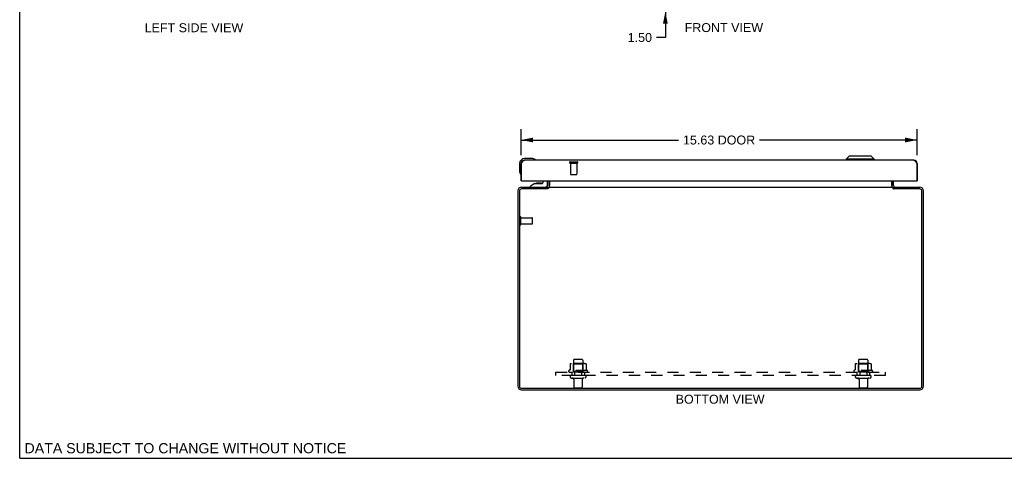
# Model space of a CAD drawing. Header units: inches. Extents: x 0 to 80, y 0 to 51.8.
# Tile 1 of 5: x 0 to 38.8, y 0 to 17.3. Entities that reach past the tile are written whole.
import ezdxf

# ---------------------------------------------------------------- set-up
doc = ezdxf.new("R2010")
doc.units = ezdxf.units.IN
doc.header["$LTSCALE"] = 4.4
doc.header["$MEASUREMENT"] = 0
doc.linetypes.add('HIDDEN', pattern=[0.2, 0.1, -0.1])
doc.layers.get('0').update_dxf_attribs({"linetype": 'CONTINUOUS'})
for name, color, linetype in [('02___PRT_ALL_AXES', 7, 'CONTINUOUS'), ('DEFAULT_2', 8, 'HIDDEN'), ('DIMENSIONS', 7, 'CONTINUOUS')]:
    doc.layers.add(name, color=color, linetype=linetype)
doc.styles.get("Standard").update_dxf_attribs({"font": 'arial.ttf'})
doc.dimstyles.new('DIMSTYLE_1', dxfattribs={"dimtxt": 0.352941, "dimasz": 0.470588, "dimexe": 0.09, "dimexo": 0.07, "dimgap": 0.0375, "dimtad": 0, "dimtih": 1, "dimtoh": 1, "dimzin": 4, "dimdsep": 46, "dimtxsty": 'Standard', "dimblk": '_FILLED', "dimblk1": '_FILLED', "dimblk2": '_FILLED', "dimcen": 0.09, "dimazin": 1, "dimtfac": 1, "dimtofl": 0, "dimtmove": 0, "dimatfit": 3, "dimldrblk": '_FILLED', "dimfxl": 1, "dimtolj": 1, "dimtzin": 4, "dimarcsym": 0})

# ---------------------------------------------------------------- blocks, each defined once
blk = doc.blocks.new('_FILLED')
at = {"color": 0, "linetype": 'ByBlock'}
blk.add_solid([(0, 0), (-1, 0.2), (-1, -0.2)], dxfattribs=at)
blk = doc.blocks.new('*D11')
at = {"layer": 'DIMENSIONS', "color": 2, "linetype": 'Continuous'}
for p, q in [((19.779, 11.968), (19.779, 12.989)), ((35.404, 11.968), (35.404, 12.989)), ((19.779, 12.566), (25.992, 12.566)), ((35.404, 12.566), (29.192, 12.566))]:
    blk.add_line(p, q, dxfattribs=at)
at = {"layer": 'DIMENSIONS', "color": 2, "linetype": 'Continuous', "xscale": 0.4705882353, "yscale": 0.4705882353, "zscale": 0.4705882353, "rotation": 180}
blk.add_blockref('_FILLED', (19.779, 12.566), dxfattribs=at)
at = {"layer": 'DIMENSIONS', "color": 2, "linetype": 'Continuous', "xscale": 0.4705882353, "yscale": 0.4705882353, "zscale": 0.4705882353}
blk.add_blockref('_FILLED', (35.404, 12.566), dxfattribs=at)
at = {"layer": 'DIMENSIONS', "color": 2, "linetype": 'Continuous', "insert": (27.592, 12.742), "char_height": 0.3529, "width": 2.84715, "attachment_point": 2, "line_spacing_factor": 0.9}
blk.add_mtext('15.63 DOOR', dxfattribs=at)
blk = doc.blocks.new('*D18')
at = {"layer": 'DIMENSIONS', "color": 2, "linetype": 'Continuous'}
for p, q in [((25.473, 19.127), (25.473, 20.068)), ((25.473, 17.627), (25.473, 16.614)), ((25.473, 16.614), (25.123, 16.614))]:
    blk.add_line(p, q, dxfattribs=at)
at = {"layer": 'DIMENSIONS', "color": 2, "linetype": 'Continuous', "xscale": 0.4705882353, "yscale": 0.4705882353, "zscale": 0.4705882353}
for p, rotation in [((25.473, 19.127), 270), ((25.473, 17.627), 90)]:
    blk.add_blockref('_FILLED', p, dxfattribs=dict(at, rotation=rotation))
at = {"layer": 'DIMENSIONS', "color": 2, "linetype": 'Continuous', "insert": (24.946, 16.79), "char_height": 0.3529, "width": 0.95911, "attachment_point": 3, "line_spacing_factor": 0.9}
blk.add_mtext('1.50', dxfattribs=at)

msp = doc.modelspace()

# ---------------------------------------------------------------- linework, layer by layer
at = {"color": 7, "linetype": 'Continuous'}
for p, q in [((0, 0), (0, 51.765)), ((20.209, 11.834), (19.919, 11.834)), ((20.247, 11.831), (20.209, 11.834)), ((20.344, 11.787), (20.344, 11.787)), ((32.721, 11.931), (32.603, 11.813)), ((32.603, 11.813), (32.603, 11.774)), ((33.705, 11.813), (32.603, 11.813)), ((33.587, 11.931), (32.721, 11.931)), ((33.587, 11.931), (33.705, 11.813)), ((33.705, 11.813), (33.705, 11.774)), ((19.719, 11.634), (19.719, 11.344)), ((19.719, 11.344), (19.722, 11.306)), ((19.779, 11.639), (19.792, 11.639)), ((35.404, 11.639), (35.391, 11.639)), ((19.764, 11.215), (19.765, 11.212)), ((19.765, 11.212), (19.766, 11.21)), ((19.807, 10.949), (19.779, 10.949)), ((20.637, 10.949), (20.637, 10.875)), ((20.822, 10.784), (20.822, 10.949)), ((20.904, 10.949), (20.904, 10.771)), ((34.404, 10.771), (34.404, 10.949)), ((35.376, 10.949), (35.404, 10.949)), ((20.323, 10.843), (20.153, 10.745)), ((20.153, 10.706), (20.153, 10.745)), ((20.153, 10.706), (20.743, 10.706)), ((20.323, 10.843), (20.606, 10.843)), ((20.358, 10.701), (20.358, 10.706)), ((20.488, 10.86), (20.418, 10.86)), ((20.558, 10.86), (20.488, 10.86)), ((20.617, 10.701), (20.618, 10.706)), ((20.829, 10.64), (20.829, 10.701)), ((20.829, 10.683), (20.85, 10.657)), ((34.459, 10.657), (34.479, 10.683)), ((34.479, 10.64), (34.479, 10.701)), ((0, 0), (80, 0))]:
    msp.add_line(p, q, dxfattribs=at)
at = {"color": 3, "linetype": 'Continuous'}
for p, q in [((35.269, 11.774), (19.914, 11.774)), ((19.779, 10.949), (19.779, 11.639)), ((19.792, 10.964), (19.792, 11.639)), ((35.391, 11.639), (35.391, 10.964)), ((35.404, 11.639), (35.404, 10.949)), ((19.807, 10.949), (35.376, 10.949)), ((20.829, 10.949), (20.829, 10.771)), ((20.906, 10.716), (20.906, 10.949)), ((34.402, 10.949), (34.402, 10.716)), ((34.479, 10.771), (34.479, 10.949)), ((19.654, 10.556), (19.654, 2.846)), ((19.717, 10.558), (19.717, 2.844)), ((20.826, 10.638), (19.797, 10.638)), ((19.799, 10.701), (20.829, 10.701)), ((20.842, 10.647), (20.838, 10.645)), ((20.856, 10.701), (20.856, 10.659)), ((20.856, 10.701), (34.452, 10.701)), ((34.452, 10.701), (34.452, 10.659)), ((34.479, 10.701), (35.509, 10.701)), ((35.511, 10.638), (34.483, 10.638)), ((35.591, 2.844), (35.591, 10.558)), ((35.654, 2.846), (35.654, 10.556)), ((19.797, 2.764), (35.511, 2.764)), ((19.799, 2.701), (35.509, 2.701))]:
    msp.add_line(p, q, dxfattribs=at)
for points in [[(19.792, 11.639), (19.797, 11.646), (19.801, 11.654), (19.806, 11.661), (19.81, 11.669), (19.814, 11.676), (19.819, 11.683), (19.823, 11.69), (19.827, 11.697), (19.832, 11.704), (19.836, 11.71), (19.84, 11.717), (19.845, 11.723), (19.849, 11.728), (19.853, 11.734), (19.858, 11.739), (19.862, 11.744), (19.867, 11.749), (19.871, 11.753), (19.875, 11.757), (19.88, 11.76), (19.884, 11.763), (19.888, 11.766), (19.893, 11.768), (19.897, 11.77), (19.901, 11.772), (19.906, 11.773), (19.91, 11.773), (19.914, 11.774)], [(35.269, 11.774), (35.274, 11.773), (35.278, 11.773), (35.283, 11.772), (35.287, 11.77), (35.291, 11.768), (35.296, 11.766), (35.3, 11.763), (35.304, 11.76), (35.309, 11.757), (35.313, 11.753), (35.317, 11.749), (35.322, 11.744), (35.326, 11.739), (35.33, 11.734), (35.335, 11.729), (35.339, 11.723), (35.344, 11.717), (35.348, 11.71), (35.352, 11.704), (35.357, 11.697), (35.361, 11.69), (35.365, 11.683), (35.37, 11.676), (35.374, 11.669), (35.378, 11.661), (35.383, 11.654), (35.387, 11.646), (35.391, 11.639)], [(20.803, 10.716), (20.804, 10.716), (20.804, 10.716), (20.804, 10.716), (20.805, 10.716), (20.806, 10.716), (20.807, 10.716), (20.808, 10.715), (20.809, 10.714), (20.81, 10.713), (20.811, 10.712), (20.812, 10.711), (20.815, 10.709)], [(20.815, 10.709), (20.816, 10.708), (20.818, 10.706), (20.819, 10.705), (20.821, 10.704), (20.822, 10.703), (20.824, 10.702), (20.825, 10.702), (20.826, 10.701), (20.827, 10.701), (20.829, 10.701), (20.829, 10.701)], [(20.838, 10.645), (20.837, 10.644), (20.836, 10.644), (20.835, 10.643), (20.834, 10.642), (20.833, 10.642), (20.832, 10.641), (20.831, 10.641), (20.83, 10.64), (20.829, 10.639), (20.828, 10.638), (20.826, 10.638)], [(20.856, 10.659), (20.856, 10.658), (20.855, 10.657), (20.854, 10.656), (20.853, 10.655), (20.852, 10.654), (20.851, 10.653), (20.85, 10.652), (20.849, 10.652), (20.848, 10.651), (20.847, 10.65), (20.846, 10.65), (20.845, 10.649), (20.844, 10.648), (20.843, 10.648), (20.842, 10.647)], [(20.891, 10.709), (20.888, 10.706), (20.887, 10.705), (20.886, 10.704), (20.885, 10.703), (20.884, 10.703), (20.883, 10.702), (20.882, 10.701), (20.881, 10.701), (20.88, 10.701), (20.879, 10.701), (20.879, 10.701)], [(20.906, 10.716), (20.905, 10.716), (20.904, 10.716), (20.903, 10.716), (20.902, 10.716), (20.901, 10.716), (20.9, 10.716), (20.899, 10.715), (20.898, 10.715), (20.897, 10.714), (20.896, 10.714), (20.895, 10.713), (20.894, 10.712), (20.893, 10.711), (20.892, 10.71), (20.891, 10.709)], [(34.402, 10.716), (34.404, 10.716), (34.405, 10.716), (34.406, 10.716), (34.407, 10.716), (34.408, 10.716), (34.409, 10.716), (34.41, 10.715), (34.411, 10.715), (34.412, 10.714), (34.413, 10.714), (34.414, 10.713), (34.415, 10.712), (34.416, 10.711), (34.417, 10.71), (34.418, 10.709)], [(34.418, 10.709), (34.42, 10.707), (34.421, 10.706), (34.422, 10.705), (34.423, 10.704), (34.424, 10.703), (34.425, 10.703), (34.426, 10.702), (34.427, 10.701), (34.428, 10.701), (34.429, 10.701), (34.43, 10.701), (34.43, 10.701)], [(34.452, 10.659), (34.453, 10.658), (34.454, 10.657), (34.455, 10.656), (34.456, 10.655), (34.457, 10.654), (34.458, 10.653), (34.459, 10.652), (34.46, 10.652), (34.461, 10.651), (34.462, 10.65), (34.463, 10.65), (34.464, 10.649), (34.465, 10.648), (34.466, 10.648), (34.467, 10.647)], [(34.467, 10.647), (34.471, 10.645), (34.472, 10.644), (34.473, 10.644), (34.474, 10.643), (34.475, 10.642), (34.476, 10.642), (34.477, 10.641), (34.478, 10.641), (34.479, 10.64), (34.48, 10.639), (34.481, 10.638), (34.483, 10.638)], [(34.497, 10.711), (34.494, 10.709), (34.493, 10.708), (34.491, 10.706), (34.49, 10.705), (34.488, 10.704), (34.487, 10.703), (34.485, 10.702), (34.484, 10.702), (34.483, 10.701), (34.482, 10.701), (34.48, 10.701), (34.479, 10.701)], [(34.506, 10.716), (34.505, 10.716), (34.505, 10.716), (34.505, 10.716), (34.504, 10.716), (34.503, 10.716), (34.502, 10.716), (34.501, 10.715), (34.5, 10.714), (34.499, 10.713), (34.498, 10.712), (34.497, 10.711)]]:
    msp.add_lwpolyline(points, dxfattribs=at)
at = {"color": 7, "linetype": 'Continuous'}
for points in [[(20.344, 11.787), (20.343, 11.787), (20.341, 11.788), (20.338, 11.789)], [(19.766, 11.21), (19.766, 11.209), (19.766, 11.209)], [(20.85, 10.657), (20.849, 10.657), (20.848, 10.655), (20.847, 10.654), (20.846, 10.652), (20.845, 10.651), (20.844, 10.649), (20.844, 10.648)], [(34.459, 10.657), (34.46, 10.657), (34.461, 10.655), (34.462, 10.654), (34.463, 10.652), (34.464, 10.651), (34.465, 10.649), (34.465, 10.648)]]:
    msp.add_lwpolyline(points, dxfattribs=at)
for centre, radius, start, end in [((19.919, 11.634), 0.2, 90, 180), ((20.209, 11.584), 0.25, 59.1101, 90), ((20.329, 11.789), 0.015, 270, 353.6204), ((20.329, 11.785), 0.015, 6.3796, 59.1101), ((19.969, 11.344), 0.25, 180, 210.8899), ((19.768, 11.224), 0.015, 210.8899, 263.6204), ((19.764, 11.224), 0.015, 276.3796, 360), ((20.418, 10.77), 0.09, 90, 124.9249), ((20.558, 10.77), 0.09, 55.2472, 90), ((20.606, 10.875), 0.0317, 270, 360), ((20.743, 10.784), 0.0787, 270, 360), ((20.759, 10.771), 0.145, 308.7549, 311.9881), ((20.759, 10.771), 0.145, 334.6063, 360), ((34.549, 10.771), 0.145, 180, 205.3957), ((34.549, 10.771), 0.145, 228.0118, 231.2451)]:
    msp.add_arc(centre, radius, start, end, dxfattribs=at)
at = {"color": 3, "linetype": 'Continuous'}
for centre, radius, start, end in [((19.914, 11.639), 0.135, 90, 180), ((35.269, 11.639), 0.135, 0, 90), ((19.807, 10.964), 0.015, 180, 270), ((35.376, 10.964), 0.015, 270, 360), ((19.799, 10.556), 0.145, 90, 180), ((19.797, 10.558), 0.08, 90, 180), ((20.759, 10.771), 0.07, 276.4624, 360), ((34.549, 10.771), 0.07, 180, 264.4583), ((35.509, 10.556), 0.145, 0, 90), ((35.511, 10.558), 0.08, 0, 90), ((19.799, 2.846), 0.145, 180, 270), ((19.797, 2.844), 0.08, 180, 270), ((35.509, 2.846), 0.145, 270, 360), ((35.511, 2.844), 0.08, 270, 360)]:
    msp.add_arc(centre, radius, start, end, dxfattribs=at)
at = {"layer": '02___PRT_ALL_AXES', "color": 8, "linetype": 'HIDDEN'}
for p, q in [((21.73, 11.656), (21.73, 11.209)), ((21.73, 11.656), (21.978, 11.656)), ((21.978, 11.656), (21.978, 11.209)), ((19.772, 9.252), (19.772, 9.5)), ((19.772, 9.5), (20.219, 9.5)), ((19.772, 9.252), (20.219, 9.252)), ((21.846, 3.871), (21.846, 3.276)), ((22.212, 3.871), (22.212, 3.276)), ((33.096, 3.871), (33.096, 3.276)), ((33.462, 3.871), (33.462, 3.276)), ((22.385, 3.471), (21.674, 3.471)), ((21.695, 3.401), (21.779, 3.401)), ((21.779, 3.401), (21.779, 3.276)), ((22.279, 3.401), (21.779, 3.401)), ((22.279, 3.276), (21.779, 3.276)), ((21.889, 3.401), (21.889, 3.276)), ((22.17, 3.401), (22.17, 3.276)), ((22.279, 3.401), (22.279, 3.276)), ((22.279, 3.401), (22.364, 3.401)), ((33.635, 3.471), (32.924, 3.471)), ((32.945, 3.401), (33.029, 3.401)), ((33.529, 3.401), (33.029, 3.401)), ((33.029, 3.401), (33.029, 3.276)), ((33.529, 3.276), (33.029, 3.276)), ((33.139, 3.401), (33.139, 3.276)), ((33.42, 3.401), (33.42, 3.276)), ((33.529, 3.401), (33.614, 3.401)), ((33.529, 3.401), (33.529, 3.276)), ((21.863, 3.107), (21.863, 2.806)), ((22.195, 3.107), (22.195, 2.806)), ((33.113, 3.107), (33.113, 2.806)), ((33.445, 3.107), (33.445, 2.806))]:
    msp.add_line(p, q, dxfattribs=at)
at = {"layer": '02___PRT_ALL_AXES', "color": 7, "linetype": 'Continuous'}
msp.add_arc((19.919, 11.634), 0.2, 171.1852, 174.9726, dxfattribs=at)
at = {"layer": '02___PRT_ALL_AXES', "color": 8, "linetype": 'HIDDEN'}
for centre, radius, start, end in [((21.695, 3.439), 0.0384, 124.4497, 270), ((22.029, 2.87), 0.698, 117.6814, 120.6631), ((22.029, 2.87), 0.698, 59.3369, 62.3186), ((22.364, 3.439), 0.0384, 270, 55.5503), ((32.945, 3.439), 0.0384, 124.4497, 270), ((33.279, 2.87), 0.698, 117.6814, 120.6631), ((33.279, 2.87), 0.698, 59.3369, 62.3186), ((33.614, 3.439), 0.0384, 270, 55.5503)]:
    msp.add_arc(centre, radius, start, end, dxfattribs=at)
at = {"layer": 'DEFAULT_2', "color": 8, "linetype": 'HIDDEN'}
for p, q in [((21.712, 11.699), (21.996, 11.699)), ((21.712, 11.656), (21.996, 11.656)), ((21.74, 11.199), (21.968, 11.199)), ((19.729, 9.234), (19.729, 9.518)), ((19.772, 9.234), (19.772, 9.518)), ((20.229, 9.262), (20.229, 9.49)), ((22.182, 3.901), (21.876, 3.901)), ((33.432, 3.901), (33.126, 3.901)), ((21.711, 3.715), (21.711, 3.497)), ((22.285, 3.737), (21.774, 3.737)), ((21.846, 3.717), (21.826, 3.737)), ((21.846, 3.421), (21.846, 3.717)), ((22.213, 3.717), (21.846, 3.717)), ((22.213, 3.717), (22.233, 3.737)), ((22.213, 3.421), (22.213, 3.717)), ((22.348, 3.715), (22.348, 3.497)), ((32.961, 3.715), (32.961, 3.497)), ((33.535, 3.737), (33.024, 3.737)), ((33.096, 3.717), (33.076, 3.737)), ((33.463, 3.717), (33.096, 3.717)), ((33.096, 3.421), (33.096, 3.717)), ((33.463, 3.717), (33.483, 3.737)), ((33.463, 3.421), (33.463, 3.717)), ((33.598, 3.715), (33.598, 3.497)), ((21.154, 3.276), (21.154, 3.401)), ((21.154, 3.401), (34.154, 3.401)), ((34.154, 3.276), (21.154, 3.276)), ((21.765, 3.17), (22.294, 3.17)), ((21.846, 3.421), (21.826, 3.401)), ((22.213, 3.421), (21.846, 3.421)), ((22.213, 3.421), (22.233, 3.401)), ((33.015, 3.17), (33.544, 3.17)), ((33.096, 3.421), (33.076, 3.401)), ((33.463, 3.421), (33.096, 3.421)), ((33.463, 3.421), (33.483, 3.401)), ((34.154, 3.276), (34.154, 3.401)), ((22.165, 2.776), (21.893, 2.776)), ((33.415, 2.776), (33.143, 2.776))]:
    msp.add_line(p, q, dxfattribs=at)
for points in [[(21.711, 3.497), (21.711, 3.496), (21.71, 3.495), (21.71, 3.494), (21.71, 3.493), (21.709, 3.492), (21.709, 3.492), (21.709, 3.491), (21.708, 3.491), (21.708, 3.49), (21.708, 3.49), (21.707, 3.49), (21.707, 3.489), (21.707, 3.489), (21.706, 3.489), (21.706, 3.489), (21.706, 3.489), (21.706, 3.488), (21.705, 3.488)], [(21.717, 3.724), (21.715, 3.724), (21.714, 3.723), (21.713, 3.721), (21.712, 3.72), (21.711, 3.718), (21.711, 3.717), (21.711, 3.715)], [(22.342, 3.724), (22.344, 3.724), (22.345, 3.723), (22.346, 3.721), (22.347, 3.72), (22.348, 3.718), (22.348, 3.717), (22.348, 3.715)], [(22.354, 3.488), (22.353, 3.488), (22.353, 3.489), (22.353, 3.489), (22.353, 3.489), (22.352, 3.489), (22.352, 3.489), (22.352, 3.49), (22.351, 3.49), (22.351, 3.49), (22.351, 3.491), (22.35, 3.491), (22.35, 3.492), (22.35, 3.492), (22.349, 3.493), (22.349, 3.494), (22.349, 3.495), (22.348, 3.496), (22.348, 3.497)], [(32.961, 3.497), (32.961, 3.496), (32.96, 3.495), (32.96, 3.494), (32.96, 3.493), (32.959, 3.492), (32.959, 3.492), (32.959, 3.491), (32.958, 3.491), (32.958, 3.49), (32.958, 3.49), (32.957, 3.49), (32.957, 3.489), (32.957, 3.489), (32.956, 3.489), (32.956, 3.489), (32.956, 3.489), (32.956, 3.488), (32.955, 3.488)], [(32.967, 3.724), (32.965, 3.724), (32.964, 3.723), (32.963, 3.721), (32.962, 3.72), (32.961, 3.718), (32.961, 3.717), (32.961, 3.715)], [(33.592, 3.724), (33.594, 3.724), (33.595, 3.723), (33.596, 3.721), (33.597, 3.72), (33.598, 3.718), (33.598, 3.717), (33.598, 3.715)], [(33.604, 3.488), (33.603, 3.488), (33.603, 3.489), (33.603, 3.489), (33.603, 3.489), (33.602, 3.489), (33.602, 3.489), (33.602, 3.49), (33.601, 3.49), (33.601, 3.49), (33.601, 3.491), (33.6, 3.491), (33.6, 3.492), (33.6, 3.492), (33.599, 3.493), (33.599, 3.494), (33.599, 3.495), (33.598, 3.496), (33.598, 3.497)]]:
    msp.add_lwpolyline(points, dxfattribs=at)
for centre, radius, start, end in [((21.712, 11.677), 0.0215, 90, 270), ((21.996, 11.677), 0.0215, 270, 90), ((21.74, 11.209), 0.01, 180, 270), ((21.968, 11.209), 0.01, 270, 360), ((19.751, 9.518), 0.0215, 360, 180), ((20.219, 9.49), 0.01, 360, 90), ((19.751, 9.234), 0.0215, 180, 0), ((20.219, 9.262), 0.01, 270, 0), ((21.876, 3.871), 0.03, 90, 180), ((22.182, 3.871), 0.03, 0, 90), ((33.126, 3.871), 0.03, 90, 180), ((33.432, 3.871), 0.03, 0, 90), ((21.774, 3.595), 0.141, 90, 113.95), ((22.285, 3.595), 0.141, 66.05, 90), ((33.024, 3.595), 0.141, 90, 113.95), ((33.535, 3.595), 0.141, 66.05, 90), ((21.765, 3.223), 0.053, 90, 270), ((21.801, 3.107), 0.0625, 0, 90), ((22.258, 3.107), 0.0625, 90, 180), ((22.294, 3.223), 0.053, 270, 90), ((33.015, 3.223), 0.053, 90, 270), ((33.051, 3.107), 0.0625, 0, 90), ((33.508, 3.107), 0.0625, 90, 180), ((33.544, 3.223), 0.053, 270, 90), ((21.893, 2.806), 0.03, 180, 270), ((22.165, 2.806), 0.03, 270, 360), ((33.143, 2.806), 0.03, 180, 270), ((33.415, 2.806), 0.03, 270, 360)]:
    msp.add_arc(centre, radius, start, end, dxfattribs=at)

# ---------------------------------------------------------------- texts
at = {"layer": 'DIMENSIONS', "color": 2, "linetype": 'Continuous', "attachment_point": 2, "line_spacing_factor": 0.9}
for s, insert, char_height, width in [('LEFT SIDE VIEW', (6.875, 17.175), 0.35294, 3.88104), ('FRONT VIEW', (27.781, 17.18), 0.3529, 3.08856), ('BOTTOM VIEW', (27.632, 2.509), 0.35294, 3.49792), ('DATA SUBJECT TO CHANGE WITHOUT NOTICE', (6.538, 0.599), 0.4, 12.67212)]:
    msp.add_mtext(s, dxfattribs=dict(at, insert=insert, char_height=char_height, width=width))

# ---------------------------------------------------------------- dimensions: what is measured, and where the dimension line sits
at = {"layer": 'DIMENSIONS', "color": 2, "linetype": 'Continuous'}
dim = msp.add_linear_dim(base=(25.473, 17.627), p1=(21.279, 19.127), p2=(19.807, 17.627), angle=270, dimstyle='DIMSTYLE_1', dxfattribs=at)
dim.commit()
dim.dimension.update_dxf_attribs({"geometry": '*D18', "text_midpoint": (24.482, 16.612), "dimtype": 160})
dim = msp.add_linear_dim(base=(35.404494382, 12.565622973), p1=(19.779494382, 11.89795864), p2=(35.404494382, 11.89795864), text='<> DOOR', dimstyle='DIMSTYLE_1', dxfattribs=at)
dim.commit()
dim.dimension.update_dxf_attribs({"geometry": '*D11', "text_midpoint": (27.591994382, 12.565622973), "dimtype": 160})

doc.saveas('drawing.dxf')
